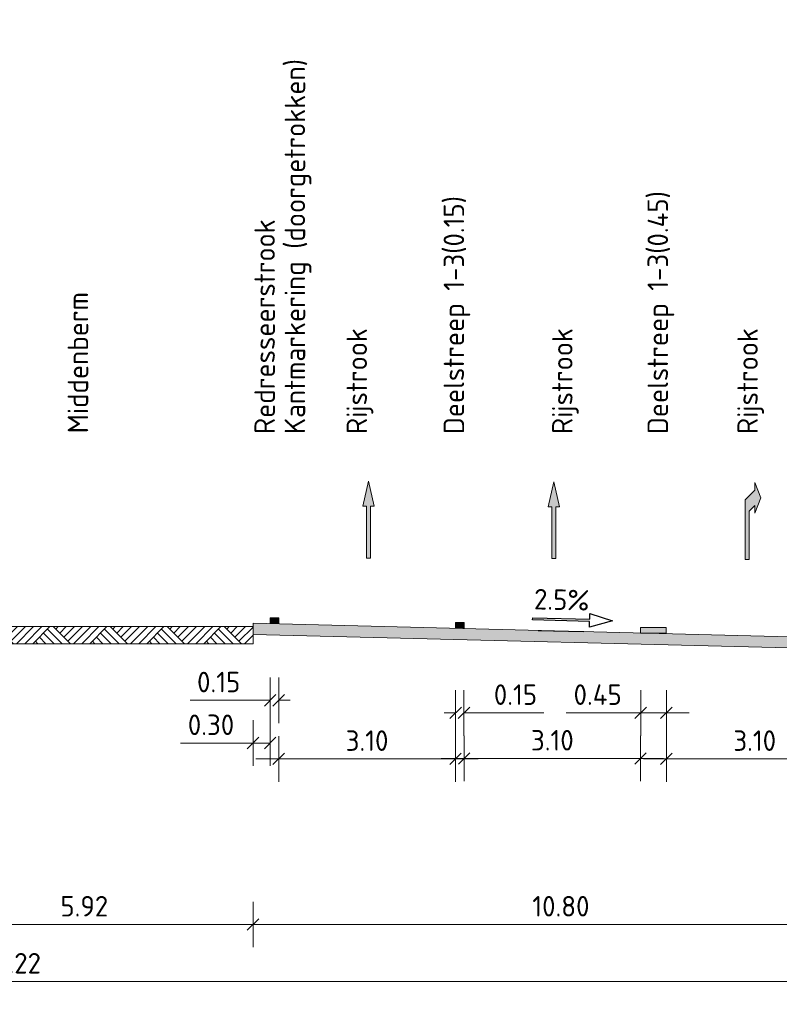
# Model space of a CAD drawing. Header units: metres. Extents: x 169741 to 171424, y 393147 to 407066.
# Tile 27 of 59: x 170772 to 170785, y 393290 to 393307. Entities that reach past the tile are written whole.
import ezdxf
from ezdxf.enums import TextEntityAlignment as Align

# ---------------------------------------------------------------- set-up
doc = ezdxf.new("R2010")
doc.units = ezdxf.units.M
doc.layers.get('0').update_dxf_attribs({"lineweight": 25})
doc.layers.get('Defpoints').update_dxf_attribs({"color": 211})
for name, color, linetype, lineweight in [('N-WE-GR-MAAIVELD-A-200', 92, 'Continuous', 18), ('N-WE-GW-MAAIVELD-GD', 90, 'Continuous', 18), ('N-WE-VH-VERHARDING-GD', 7, 'Continuous', 18), ('N-WE-VH-VERHARDING-V-200', 253, 'Continuous', 18), ('N-WE-VH-VERKANTING-SD-200', 7, 'Continuous', 25), ('N-WE-VW-MARKERING-SD', 7, 'Continuous', 18), ('N-WE-VW-MARKERING_PIJL-S-200', 7, 'Continuous', 0), ('X-XX-AL-AANKLEDING-T18-200', 7, 'Continuous', 18), ('X-XX-AL-M-200', 7, 'Continuous', 18)]:
    doc.layers.add(name, color=color, linetype=linetype, lineweight=lineweight)
doc.styles.add('NLCS-ISO', font='NLCS-ISO.ttf')
doc.styles.add('NLCS-ISO-M200-T18', font='NLCS-ISO.ttf', dxfattribs={"height": 0.36})
doc.dimstyles.new('NLCS-M200-T18-SCHRAP_L2_H1', dxfattribs={"dimscale": 0.2, "dimtxt": 2.5, "dimasz": 1.008, "dimexe": 2, "dimexo": 2, "dimgap": 0.7, "dimtad": 1, "dimzin": 0, "dimdsep": 46, "dimtxsty": 'NLCS-ISO-M200-T18', "dimblk": 'OBLIQUE', "dimcen": 2.5, "dimdle": 2, "dimclrd": 256, "dimclre": 256, "dimclrt": 256, "dimadec": 1, "dimazin": 0, "dimtfac": 1, "dimtdec": 3, "dimtofl": 0, "dimtmove": 0, "dimatfit": 3, "dimldrblk": 'OBLIQUE', "dimfxl": 2, "dimfxlon": 1, "dimtfillclr": 256, "dimtolj": 1, "dimtzin": 0, "dimlwd": -1, "dimlwe": -1, "dimarcsym": 0})

# ---------------------------------------------------------------- blocks, each defined once
blk = doc.blocks.new('_Oblique')
at = {"color": 0, "linetype": 'ByBlock', "lineweight": -2}
blk.add_line((-0.5, -0.5), (0.5, 0.5), dxfattribs=at)
blk = doc.blocks.new('*D130')
at = {"layer": 'Defpoints', "color": 0, "transparency": 16777216}
for p in [(170775.919, 393296.465), (170776.069, 393296.465), (170775.919, 393295.12)]:
    blk.add_point(p, dxfattribs=at)
at = {"layer": 'X-XX-AL-M-200', "transparency": 16777216}
for p, q in [((170775.919, 393295.52), (170775.919, 393294.72)), ((170776.069, 393295.52), (170776.069, 393294.72)), ((170775.919, 393295.12), (170774.516, 393295.12)), ((170776.069, 393295.12), (170776.271, 393295.12))]:
    blk.add_line(p, q, dxfattribs=at)
at = {"layer": 'X-XX-AL-M-200', "transparency": 16777216, "xscale": 0.2016, "yscale": 0.2016, "zscale": 0.2016}
blk.add_blockref('_Oblique', (170775.919, 393295.12), dxfattribs=at)
at = {"layer": 'X-XX-AL-M-200', "transparency": 16777216, "xscale": 0.2016, "yscale": 0.2016, "zscale": 0.2016, "rotation": 180}
blk.add_blockref('_Oblique', (170776.069, 393295.12), dxfattribs=at)
at = {"layer": 'X-XX-AL-M-200', "transparency": 16777216, "insert": (170775.016, 393295.44), "char_height": 0.36, "attachment_point": 5, "style": 'NLCS-ISO-M200-T18'}
blk.add_mtext('\\A1;0.15', dxfattribs=at)
blk = doc.blocks.new('*D133')
at = {"layer": 'Defpoints', "color": 0, "transparency": 16777216}
for p in [(170775.619, 393296.474), (170786.419, 393296.21), (170786.419, 393291.187)]:
    blk.add_point(p, dxfattribs=at)
at = {"layer": 'X-XX-AL-M-200', "transparency": 16777216}
for p, q in [((170775.619, 393291.587), (170775.619, 393290.787)), ((170786.419, 393291.587), (170786.419, 393290.787)), ((170775.219, 393291.187), (170786.819, 393291.187))]:
    blk.add_line(p, q, dxfattribs=at)
at = {"layer": 'X-XX-AL-M-200', "transparency": 16777216, "xscale": 0.2016, "yscale": 0.2016, "zscale": 0.2016, "rotation": 180}
blk.add_blockref('_Oblique', (170775.619, 393291.187), dxfattribs=at)
at = {"layer": 'X-XX-AL-M-200', "transparency": 16777216, "xscale": 0.2016, "yscale": 0.2016, "zscale": 0.2016}
blk.add_blockref('_Oblique', (170786.419, 393291.187), dxfattribs=at)
at = {"layer": 'X-XX-AL-M-200', "transparency": 16777216, "insert": (170781.019, 393291.507), "char_height": 0.36, "attachment_point": 5, "style": 'NLCS-ISO-M200-T18'}
blk.add_mtext('\\A1;10.80', dxfattribs=at)
blk = doc.blocks.new('*D134')
at = {"layer": 'Defpoints', "color": 0, "transparency": 16777216}
for p in [(170775.619, 393296.474), (170775.919, 393296.465), (170775.919, 393294.37)]:
    blk.add_point(p, dxfattribs=at)
at = {"layer": 'X-XX-AL-M-200', "transparency": 16777216}
for p, q in [((170775.619, 393294.77), (170775.619, 393293.97)), ((170775.919, 393294.77), (170775.919, 393293.97)), ((170775.619, 393294.37), (170774.346, 393294.37)), ((170775.919, 393294.37), (170775.219, 393294.37))]:
    blk.add_line(p, q, dxfattribs=at)
at = {"layer": 'X-XX-AL-M-200', "transparency": 16777216, "xscale": 0.2016, "yscale": 0.2016, "zscale": 0.2016, "rotation": 180}
blk.add_blockref('_Oblique', (170775.619, 393294.37), dxfattribs=at)
at = {"layer": 'X-XX-AL-M-200', "transparency": 16777216, "xscale": 0.2016, "yscale": 0.2016, "zscale": 0.2016}
blk.add_blockref('_Oblique', (170775.919, 393294.37), dxfattribs=at)
at = {"layer": 'X-XX-AL-M-200', "transparency": 16777216, "insert": (170774.882, 393294.69), "char_height": 0.36, "attachment_point": 5, "style": 'NLCS-ISO-M200-T18'}
blk.add_mtext('\\A1;0.30', dxfattribs=at)
blk = doc.blocks.new('*U70')
blk.add_hatch(color=256).paths.add_polyline_path([(-0.0675, 0.6075), (-0.0225, 0.6075), (-0.0225, 0), (0.0225, 0), (0.0225, 0.6075), (0.0675, 0.6075), (0, 0.9)])
blk.add_lwpolyline([(-0.0675, 0.6075), (-0.0225, 0.6075), (-0.0225, 0), (0.0225, 0), (0.0225, 0.6075), (0.0675, 0.6075), (0, 0.9)], close=True)
blk = doc.blocks.new('markering_015')
blk.add_hatch(color=256).paths.add_polyline_path([(0.075, 0), (0.075, 0.02), (-0.075, 0.02), (-0.075, 0)])
blk.add_lwpolyline([(0.075, 0), (0.075, 0.02), (-0.075, 0.02), (-0.075, 0)], close=True)
blk = doc.blocks.new('*D157')
at = {"layer": 'Defpoints', "color": 0, "transparency": 16777216}
for p in [(170776.069, 393296.465), (170779.169, 393296.384), (170779.169, 393294.092)]:
    blk.add_point(p, dxfattribs=at)
at = {"layer": 'X-XX-AL-M-200', "transparency": 16777216}
for p, q in [((170776.069, 393294.492), (170776.069, 393293.692)), ((170779.169, 393294.492), (170779.169, 393293.692)), ((170775.669, 393294.092), (170779.569, 393294.092))]:
    blk.add_line(p, q, dxfattribs=at)
at = {"layer": 'X-XX-AL-M-200', "transparency": 16777216, "xscale": 0.2016, "yscale": 0.2016, "zscale": 0.2016, "rotation": 180}
blk.add_blockref('_Oblique', (170776.069, 393294.092), dxfattribs=at)
at = {"layer": 'X-XX-AL-M-200', "transparency": 16777216, "xscale": 0.2016, "yscale": 0.2016, "zscale": 0.2016}
blk.add_blockref('_Oblique', (170779.169, 393294.092), dxfattribs=at)
at = {"layer": 'X-XX-AL-M-200', "transparency": 16777216, "insert": (170777.619, 393294.412), "char_height": 0.36, "attachment_point": 5, "style": 'NLCS-ISO-M200-T18'}
blk.add_mtext('\\A1;3.10', dxfattribs=at)
blk = doc.blocks.new('*D159')
at = {"layer": 'Defpoints', "color": 0, "transparency": 16777216}
for p in [(170782.869, 393296.31), (170785.969, 393296.229), (170785.969, 393294.092)]:
    blk.add_point(p, dxfattribs=at)
at = {"layer": 'X-XX-AL-M-200', "transparency": 16777216}
for p, q in [((170782.869, 393294.492), (170782.869, 393293.692)), ((170785.969, 393294.492), (170785.969, 393293.692)), ((170782.469, 393294.092), (170786.369, 393294.092))]:
    blk.add_line(p, q, dxfattribs=at)
at = {"layer": 'X-XX-AL-M-200', "transparency": 16777216, "xscale": 0.2016, "yscale": 0.2016, "zscale": 0.2016, "rotation": 180}
blk.add_blockref('_Oblique', (170782.869, 393294.092), dxfattribs=at)
at = {"layer": 'X-XX-AL-M-200', "transparency": 16777216, "xscale": 0.2016, "yscale": 0.2016, "zscale": 0.2016}
blk.add_blockref('_Oblique', (170785.969, 393294.092), dxfattribs=at)
at = {"layer": 'X-XX-AL-M-200', "transparency": 16777216, "insert": (170784.419, 393294.412), "char_height": 0.36, "attachment_point": 5, "style": 'NLCS-ISO-M200-T18'}
blk.add_mtext('\\A1;3.10', dxfattribs=at)
blk = doc.blocks.new('*D160')
at = {"layer": 'Defpoints', "color": 0, "transparency": 16777216}
for p in [(170779.173, 393296.384), (170779.319, 393296.38), (170779.319, 393294.899)]:
    blk.add_point(p, dxfattribs=at)
at = {"layer": 'X-XX-AL-M-200', "transparency": 16777216}
for p, q in [((170779.173, 393295.299), (170779.173, 393294.499)), ((170779.319, 393295.299), (170779.319, 393294.499)), ((170779.173, 393294.899), (170778.971, 393294.899)), ((170779.319, 393294.899), (170780.722, 393294.899))]:
    blk.add_line(p, q, dxfattribs=at)
at = {"layer": 'X-XX-AL-M-200', "transparency": 16777216, "xscale": 0.2016, "yscale": 0.2016, "zscale": 0.2016}
blk.add_blockref('_Oblique', (170779.173, 393294.899), dxfattribs=at)
at = {"layer": 'X-XX-AL-M-200', "transparency": 16777216, "xscale": 0.2016, "yscale": 0.2016, "zscale": 0.2016, "rotation": 180}
blk.add_blockref('_Oblique', (170779.319, 393294.899), dxfattribs=at)
at = {"layer": 'X-XX-AL-M-200', "transparency": 16777216, "insert": (170780.222, 393295.219), "char_height": 0.36, "attachment_point": 5, "style": 'NLCS-ISO-M200-T18'}
blk.add_mtext('\\A1;0.15', dxfattribs=at)
blk = doc.blocks.new('*D161')
at = {"layer": 'Defpoints', "color": 0, "transparency": 16777216}
for p in [(170779.321, 393296.384), (170782.417, 393296.295), (170782.417, 393294.099)]:
    blk.add_point(p, dxfattribs=at)
at = {"layer": 'X-XX-AL-M-200', "transparency": 16777216}
for p, q in [((170779.321, 393294.499), (170779.321, 393293.699)), ((170782.417, 393294.499), (170782.417, 393293.699)), ((170778.921, 393294.099), (170782.817, 393294.099))]:
    blk.add_line(p, q, dxfattribs=at)
at = {"layer": 'X-XX-AL-M-200', "transparency": 16777216, "xscale": 0.2016, "yscale": 0.2016, "zscale": 0.2016, "rotation": 180}
blk.add_blockref('_Oblique', (170779.321, 393294.099), dxfattribs=at)
at = {"layer": 'X-XX-AL-M-200', "transparency": 16777216, "xscale": 0.2016, "yscale": 0.2016, "zscale": 0.2016}
blk.add_blockref('_Oblique', (170782.417, 393294.099), dxfattribs=at)
at = {"layer": 'X-XX-AL-M-200', "transparency": 16777216, "insert": (170780.869, 393294.419), "char_height": 0.36, "attachment_point": 5, "style": 'NLCS-ISO-M200-T18'}
blk.add_mtext('\\A1;3.10', dxfattribs=at)
blk = doc.blocks.new('markering_045')
blk.add_hatch(color=256).paths.add_polyline_path([(0.225, 0), (0.225, 0.02), (-0.225, 0.02), (-0.225, 0)])
blk.add_lwpolyline([(0.225, 0), (0.225, 0.02), (-0.225, 0.02), (-0.225, 0)], close=True)
blk = doc.blocks.new('*U74')
blk.add_hatch(color=256).paths.add_polyline_path([(-0.158, 0.18), (-0.09, 0), (-0.09, 0.09), (0.022, 0.203), (0.022, 0.902), (-0.023, 0.902), (-0.023, 0.336), (-0.09, 0.268), (-0.09, 0.36)])
blk.add_lwpolyline([(-0.158, 0.18), (-0.09, 0), (-0.09, 0.09), (0.022, 0.203), (0.022, 0.902), (-0.023, 0.902), (-0.023, 0.336), (-0.09, 0.268), (-0.09, 0.36)], close=True)
blk = doc.blocks.new('*D166')
at = {"layer": 'Defpoints', "color": 0, "transparency": 16777216}
for p in [(170782.419, 393296.384), (170782.869, 393296.372), (170782.419, 393294.899)]:
    blk.add_point(p, dxfattribs=at)
at = {"layer": 'X-XX-AL-M-200', "transparency": 16777216}
for p, q in [((170782.419, 393295.299), (170782.419, 393294.499)), ((170782.869, 393295.299), (170782.869, 393294.499)), ((170782.419, 393294.899), (170781.11, 393294.899)), ((170783.269, 393294.899), (170782.419, 393294.899))]:
    blk.add_line(p, q, dxfattribs=at)
at = {"layer": 'X-XX-AL-M-200', "transparency": 16777216, "xscale": 0.2016, "yscale": 0.2016, "zscale": 0.2016, "rotation": 180}
blk.add_blockref('_Oblique', (170782.419, 393294.899), dxfattribs=at)
at = {"layer": 'X-XX-AL-M-200', "transparency": 16777216, "xscale": 0.2016, "yscale": 0.2016, "zscale": 0.2016}
blk.add_blockref('_Oblique', (170782.869, 393294.899), dxfattribs=at)
at = {"layer": 'X-XX-AL-M-200', "transparency": 16777216, "insert": (170781.664, 393295.219), "char_height": 0.36, "attachment_point": 5, "style": 'NLCS-ISO-M200-T18'}
blk.add_mtext('\\A1;0.45', dxfattribs=at)
blk = doc.blocks.new('*D167')
at = {"layer": 'Defpoints', "color": 0, "transparency": 16777216}
for p in [(170769.699, 393296.412), (170775.619, 393296.412), (170775.619, 393291.187)]:
    blk.add_point(p, dxfattribs=at)
at = {"layer": 'X-XX-AL-M-200', "transparency": 16777216}
for p, q in [((170769.699, 393291.587), (170769.699, 393290.787)), ((170775.619, 393291.587), (170775.619, 393290.787)), ((170769.299, 393291.187), (170776.019, 393291.187))]:
    blk.add_line(p, q, dxfattribs=at)
at = {"layer": 'X-XX-AL-M-200', "transparency": 16777216, "xscale": 0.2016, "yscale": 0.2016, "zscale": 0.2016, "rotation": 180}
blk.add_blockref('_Oblique', (170769.699, 393291.187), dxfattribs=at)
at = {"layer": 'X-XX-AL-M-200', "transparency": 16777216, "xscale": 0.2016, "yscale": 0.2016, "zscale": 0.2016}
blk.add_blockref('_Oblique', (170775.619, 393291.187), dxfattribs=at)
at = {"layer": 'X-XX-AL-M-200', "transparency": 16777216, "insert": (170772.659, 393291.507), "char_height": 0.36, "attachment_point": 5, "style": 'NLCS-ISO-M200-T18'}
blk.add_mtext('\\A1;5.92', dxfattribs=at)
blk = doc.blocks.new('*D168')
at = {"layer": 'Defpoints', "color": 0, "transparency": 16777216}
for p in [(170746.749, 393292.604), (170795.969, 393292.604), (170795.969, 393290.187)]:
    blk.add_point(p, dxfattribs=at)
at = {"layer": 'X-XX-AL-M-200', "transparency": 16777216}
for p, q in [((170746.749, 393290.587), (170746.749, 393289.787)), ((170795.969, 393290.587), (170795.969, 393289.787)), ((170746.349, 393290.187), (170796.369, 393290.187))]:
    blk.add_line(p, q, dxfattribs=at)
at = {"layer": 'X-XX-AL-M-200', "transparency": 16777216, "xscale": 0.2016, "yscale": 0.2016, "zscale": 0.2016, "rotation": 180}
blk.add_blockref('_Oblique', (170746.749, 393290.187), dxfattribs=at)
at = {"layer": 'X-XX-AL-M-200', "transparency": 16777216, "xscale": 0.2016, "yscale": 0.2016, "zscale": 0.2016}
blk.add_blockref('_Oblique', (170795.969, 393290.187), dxfattribs=at)
at = {"layer": 'X-XX-AL-M-200', "transparency": 16777216, "insert": (170771.359, 393290.507), "char_height": 0.36, "attachment_point": 5, "style": 'NLCS-ISO-M200-T18'}
blk.add_mtext('\\A1;49.22', dxfattribs=at)
blk = doc.blocks.new('*U356')
at = {"flags": 128}
blk.add_lwpolyline([(2.504, 1.09), (-2.496, 1.11), (-2.494, 1.61), (-4.496, 1.017), (-2.498, 0.41), (-2.497, 0.91), (2.503, 0.89)], close=True, dxfattribs=at)
at = {"layer": 'Defpoints', "flags": 128}
blk.add_lwpolyline([(2, -0.008), (-2, 0.008)], dxfattribs=at)
at = {"style": 'NLCS-ISO'}
blk.add_attdef('HELLING', text='', height=1.8, rotation=359.77852, dxfattribs=at).set_placement((0.005, 1.3), align=Align.BOTTOM_CENTER)

msp = doc.modelspace()

# ---------------------------------------------------------------- hatches: boundary and pattern name
at = {"layer": 'N-WE-GR-MAAIVELD-A-200'}
h = msp.add_hatch(dxfattribs=at)
h.set_pattern_fill('AGR-MAAIVELD-SO', color=256, scale=0.1, pattern_type=2)
h.set_pattern_definition([(45, (-493.4676, -213.1811), (-0.5000001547, 0.5000001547), []), (45, (-493.539, -213.1097), (0, 1.0000003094), [0.707107, -0.707107]), (45, (-493.61044, -213.0383), (0, 1.0000003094), [0.707107, -0.707107]), (45, (-493.6829, -212.96584), (0, 1.0000003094), [0.707107, -0.707107]), (45, (-493.7533, -212.8954), (0, 1.0000003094), [0.707107, -0.707107]), (45, (-493.8247, -212.824), (0, 1.0000003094), [0.707107, -0.707107]), (45, (-493.89616, -212.75255), (0, 1.0000003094), [0.707107, -0.707107]), (315, (-493.4676, -213.1811), (0.5000001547, 0.5000001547), []), (315, (-493.39616, -213.1097), (1.0000003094, -3e-16), [0.707107, -0.707107]), (315, (-493.3247, -213.0383), (1.0000003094, -3e-16), [0.707107, -0.707107]), (315, (-493.2523, -212.96584), (1.0000003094, -3e-16), [0.707107, -0.707107]), (315, (-493.1819, -212.8954), (1.0000003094, -3e-16), [0.707107, -0.707107]), (315, (-493.11044, -212.824), (1.0000003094, -3e-16), [0.707107, -0.707107]), (315, (-493.039, -212.75255), (1.0000003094, -3e-16), [0.707107, -0.707107])])
h.paths.add_polyline_path([(170769.699, 393296.412), (170769.699, 393296.112), (170775.619, 393296.112), (170775.619, 393296.412)])
at = {"layer": 'N-WE-VH-VERHARDING-V-200'}
msp.add_hatch(color=256, dxfattribs=at).paths.add_polyline_path([(170775.619, 393296.474), (170786.419, 393296.199), (170786.419, 393296.004), (170775.619, 393296.274)])

# ---------------------------------------------------------------- linework, layer by layer
at = {"layer": 'N-WE-GW-MAAIVELD-GD', "flags": 128}
msp.add_lwpolyline([(170769.699, 393296.412), (170769.699, 393296.112), (170775.619, 393296.112), (170775.619, 393296.412)], close=True, dxfattribs=at)
at = {"layer": 'N-WE-VH-VERHARDING-GD', "flags": 128}
msp.add_lwpolyline([(170775.619, 393296.474), (170786.419, 393296.199), (170786.419, 393296.004), (170786.419, 393296.004), (170775.619, 393296.274)], close=True, dxfattribs=at)

# ---------------------------------------------------------------- block references
at = {"layer": 'N-WE-VH-VERKANTING-SD-200'}
ref = msp.add_blockref('*U356', (170781.019, 393296.337), dxfattribs=dict(at, xscale=-0.2, yscale=0.2, zscale=0.2, rotation=358.3464418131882))
ref.add_attrib('HELLING', '2.5%', dxfattribs={"layer": '0', "height": 0.36, "rotation": 358.5679, "style": 'NLCS-ISO'}).set_placement((170781.026, 393296.596), align=Align.BOTTOM_CENTER)
at = {"layer": 'N-WE-VW-MARKERING-SD', "xscale": -1, "yscale": 5}
for name, p in [('markering_015', (170775.994, 393296.465)), ('markering_045', (170782.642, 393296.295))]:
    msp.add_blockref(name, p, dxfattribs=at)
at = {"layer": 'N-WE-VW-MARKERING-SD', "yscale": 5}
msp.add_blockref('markering_015', (170779.246, 393296.384), dxfattribs=at)
at = {"layer": 'N-WE-VW-MARKERING_PIJL-S-200', "xscale": -1.5, "yscale": 1.5, "zscale": 1.5}
for p in [(170777.645, 393297.613), (170780.895, 393297.605)]:
    msp.add_blockref('*U70', p, dxfattribs=at)
at = {"layer": 'N-WE-VW-MARKERING_PIJL-S-200', "xscale": 1.5, "yscale": 1.5, "zscale": 1.5, "rotation": 180}
msp.add_blockref('*U74', (170784.287, 393298.942), dxfattribs=at)

# ---------------------------------------------------------------- texts
at = {"layer": 'X-XX-AL-AANKLEDING-T18-200', "style": 'NLCS-ISO-M200-T18'}
for s, p in [('Kantmarkering (doorgetrokken)', (170776.534, 393299.79)), ('Deelstreep 1-3(0.15)', (170779.322, 393299.79)), ('Deelstreep 1-3(0.45)', (170782.899, 393299.79)), ('Redresseerstrook', (170776.003, 393299.79)), ('Middenberm', (170772.728, 393299.804)), ('Rijstrook', (170777.619, 393299.79)), ('Rijstrook', (170781.224, 393299.79)), ('Rijstrook', (170784.474, 393299.79))]:
    msp.add_text(s, height=0.36, rotation=90, dxfattribs=at).set_placement(p)

# ---------------------------------------------------------------- dimensions: what is measured, and where the dimension line sits
at = {"layer": 'X-XX-AL-M-200'}
for base, p1, p2, picture, middle in [((170775.919, 393294.37), (170775.619, 393296.474), (170775.919, 393296.465), '*D134', (170774.882, 393294.37)), ((170782.419, 393294.899), (170782.869, 393296.372), (170782.419, 393296.384), '*D166', (170781.664, 393294.899))]:
    dim = msp.add_linear_dim(base=base, p1=p1, p2=p2, angle=180, dimstyle='NLCS-M200-T18-SCHRAP_L2_H1', dxfattribs=at)
    dim.commit()
    dim.dimension.update_dxf_attribs({"geometry": picture, "text_midpoint": middle, "dimtype": 160})
for base, p1, p2, picture, middle in [((170775.919, 393295.12), (170776.069, 393296.465), (170775.919, 393296.465), '*D130', (170775.016, 393295.44)), ((170786.419, 393291.187), (170775.619, 393296.474), (170786.419, 393296.21), '*D133', (170781.019, 393291.507)), ((170779.169, 393294.092), (170776.069, 393296.465), (170779.169, 393296.384), '*D157', (170777.619, 393294.412)), ((170782.417, 393294.099), (170779.321, 393296.384), (170782.417, 393296.295), '*D161', (170780.869, 393294.419)), ((170779.319, 393294.899), (170779.173, 393296.384), (170779.319, 393296.38), '*D160', (170780.222, 393295.219)), ((170785.969, 393294.092), (170782.869, 393296.31), (170785.969, 393296.229), '*D159', (170784.419, 393294.412))]:
    dim = msp.add_linear_dim(base=base, p1=p1, p2=p2, angle=180, dimstyle='NLCS-M200-T18-SCHRAP_L2_H1', dxfattribs=at)
    dim.commit()
    dim.dimension.update_dxf_attribs({"geometry": picture, "text_midpoint": middle})
for base, p1, p2, picture, middle in [((170775.619, 393291.187), (170769.699, 393296.412), (170775.619, 393296.412), '*D167', (170772.659, 393291.507)), ((170795.969, 393290.187), (170746.749, 393292.604), (170795.969, 393292.604), '*D168', (170771.359, 393290.507))]:
    dim = msp.add_linear_dim(base=base, p1=p1, p2=p2, dimstyle='NLCS-M200-T18-SCHRAP_L2_H1', dxfattribs=at)
    dim.commit()
    dim.dimension.update_dxf_attribs({"geometry": picture, "text_midpoint": middle})

doc.saveas('drawing.dxf')
